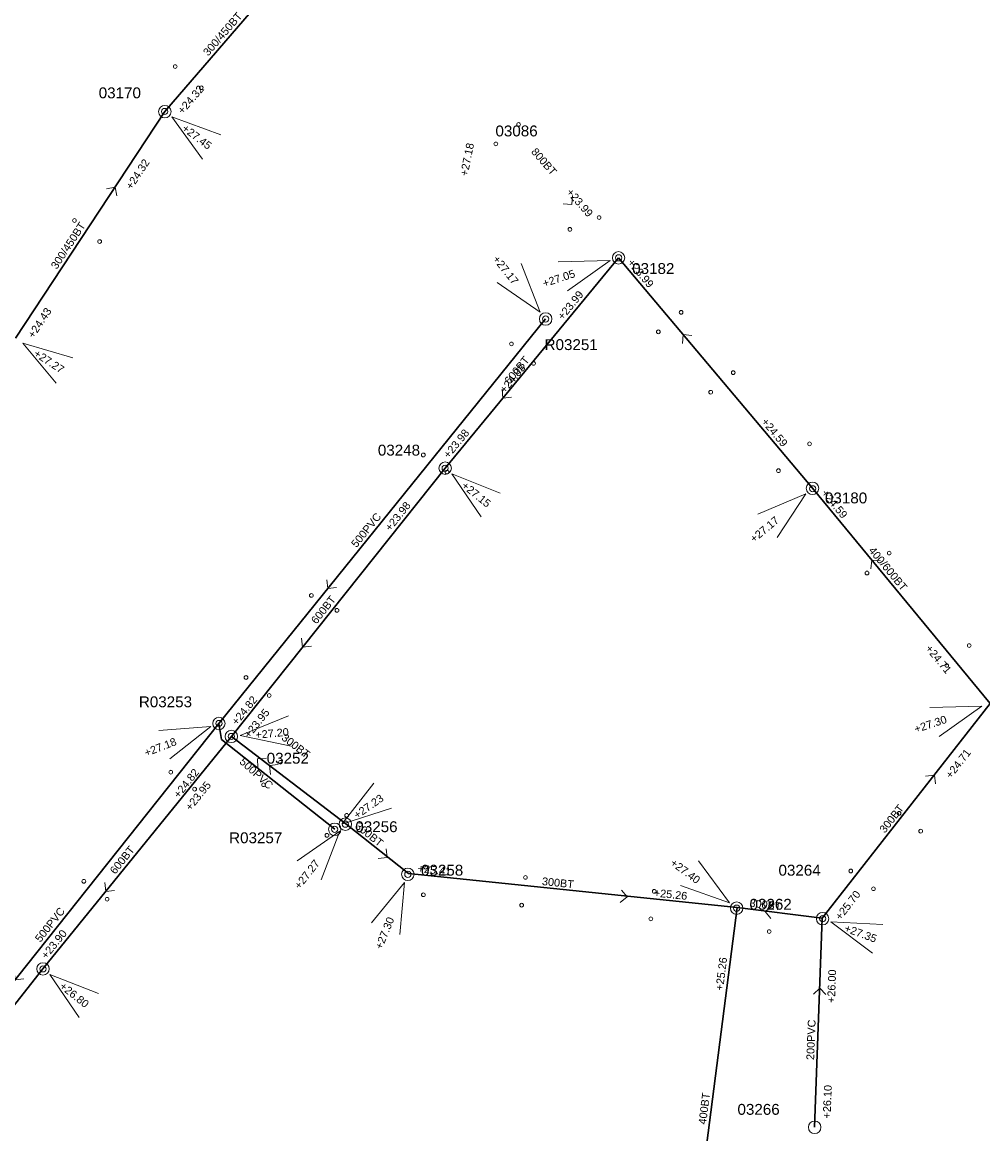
# Model space of a CAD drawing. Header units: metres. Extents: x 196788 to 198093, y 354523 to 355933.
# Tile 26 of 35: x 197435 to 197590, y 355536 to 355715. Entities that reach past the tile are written whole.
import ezdxf

# ---------------------------------------------------------------- set-up
doc = ezdxf.new("R2010")
doc.units = ezdxf.units.M
for name, color, linetype, lineweight in [('AFSTROOM', 2, 'Continuous', 0), ('BOB', 7, 'Continuous', 0), ('CODE', 1, 'Continuous', 0), ('DIAM', 7, 'Continuous', 0), ('GMGIS_STRENGEN', 3, 'Continuous', 30), ('inspectie-riool put', 2, 'Continuous', 0), ('kolk', 2, 'Continuous', 0), ('MVD', 5, 'Continuous', 0), ('PUT', 1, 'Continuous', 0)]:
    doc.layers.add(name, color=color, linetype=linetype, lineweight=lineweight)
doc.styles.get("Standard").update_dxf_attribs({"font": 'arial.ttf'})

# ---------------------------------------------------------------- blocks, each defined once
blk = doc.blocks.new('S360')
at = {"layer": 'inspectie-riool put', "color": 7, "linetype": 'Continuous', "lineweight": 0}
blk.add_circle((0, 0), 0.5, dxfattribs=at)
blk = doc.blocks.new('AFSTROOM')
at = {"layer": 'AFSTROOM', "linetype": 'Continuous'}
for q in [(1, 1), (1, -1)]:
    blk.add_line((0, 0), q, dxfattribs=at)
blk = doc.blocks.new('S340')
at = {"layer": 'kolk', "color": 7, "linetype": 'Continuous', "lineweight": 0}
blk.add_circle((0, 0), 0.3, dxfattribs=at)

msp = doc.modelspace()

# ---------------------------------------------------------------- linework, layer by layer
at = {"layer": 'GMGIS_STRENGEN'}
for p, q in [((197519.7, 355667.06), (197467.11, 355601.98)), ((197467.11, 355601.98), (197417.88, 355540.11))]:
    msp.add_line(p, q, dxfattribs=at)
at = {"layer": 'GMGIS_STRENGEN', "linetype": 'Continuous', "flags": 128}
for points in [[(197458.41, 355700.42), (197484.86, 355731.1)], [(197434.37, 355663.98), (197458.41, 355700.42)], [(197531.44, 355676.9), (197503.52, 355643.05)], [(197562.65, 355639.82), (197531.44, 355676.9)], [(197503.52, 355643.05), (197469.11, 355599.89)], [(197591.27, 355605.19), (197562.65, 355639.82)], [(197564.19, 355570.64), (197591.27, 355605.19)], [(197469.11, 355599.89), (197438.79, 355562.49)], [(197487.55, 355585.81), (197469.11, 355599.89)], [(197487.55, 355585.81), (197497.62, 355577.86)], [(197497.62, 355577.86), (197550.53, 355572.36)], [(197550.53, 355572.36), (197542.81, 355512.35)], [(197564.19, 355570.64), (197550.53, 355572.36)], [(197563, 355537), (197564.19, 355570.64)], [(197438.79, 355562.49), (197409, 355524.68)]]:
    msp.add_lwpolyline(points, dxfattribs=at)
at = {"layer": 'GMGIS_STRENGEN', "flags": 128}
msp.add_lwpolyline([(197467.11, 355601.98), (197467.5, 355599.42), (197485.75, 355584.95)], dxfattribs=at)
at = {"layer": 'MVD', "linetype": 'Continuous'}
for p, q in [((197467.42, 355696.68), (197459.53, 355699.57)), ((197459.53, 355699.57), (197464.46, 355692.76)), ((197518.82, 355668.17), (197515.74, 355675.98)), ((197530.1, 355676.45), (197521.7, 355676.27)), ((197523.24, 355671.6), (197530.1, 355676.45)), ((197511.89, 355672.92), (197518.82, 355668.17)), ((197443.6, 355660.8), (197435.55, 355663.19)), ((197435.55, 355663.19), (197440.89, 355656.71)), ((197512.4, 355639.01), (197504.61, 355642.16)), ((197504.61, 355642.16), (197509.31, 355635.2)), ((197561.57, 355638.91), (197553.83, 355635.65)), ((197556.97, 355631.88), (197561.57, 355638.91)), ((197589.92, 355604.74), (197581.52, 355604.55)), ((197583.07, 355599.89), (197589.92, 355604.74)), ((197478.29, 355603.23), (197470.52, 355600.02)), ((197465.8, 355601.47), (197457.42, 355600.84)), ((197459.2, 355596.27), (197465.8, 355601.47)), ((197470.52, 355600.02), (197478.75, 355598.34)), ((197492.07, 355592.39), (197486.91, 355585.77)), ((197486.91, 355585.77), (197494.9, 355588.37)), ((197486.59, 355584.66), (197479.7, 355579.87)), ((197483.56, 355576.83), (197486.59, 355584.66)), ((197549.31, 355573.1), (197544.3, 355579.85)), ((197496.98, 355576.4), (197491.66, 355569.9)), ((197496.21, 355568.04), (197496.98, 355576.4)), ((197541.39, 355575.89), (197549.31, 355573.1)), ((197574, 355569.64), (197565.61, 355570.08)), ((197565.61, 355570.08), (197572.31, 355565.02)), ((197447.7, 355558.51), (197439.89, 355561.61)), ((197439.89, 355561.61), (197444.64, 355554.68))]:
    msp.add_line(p, q, dxfattribs=at)
at = {"layer": 'PUT', "linetype": 'Continuous'}
for centre in [(197458.41, 355700.42), (197531.44, 355676.9), (197519.7, 355667.06), (197503.52, 355643.05), (197562.66, 355639.82), (197467.11, 355601.98), (197469.11, 355599.89), (197487.46, 355585.78), (197485.75, 355584.95), (197497.52, 355577.71), (197550.45, 355572.26), (197564.28, 355570.57), (197438.79, 355562.49), (197563, 355537)]:
    msp.add_circle(centre, 1, dxfattribs=at)

# ---------------------------------------------------------------- block references
at = {"layer": 'AFSTROOM'}
for p, rotation in [((197450.39, 355688.27), 236.5999999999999), ((197523.94, 355685.5), 131.1), ((197541.85, 355664.54), 310.1), ((197512.82, 355654.34), 50.5), ((197572.19, 355628.27), 309.6), ((197484.64, 355623.68), 51.1), ((197480.58, 355614.28), 51.4), ((197473.33, 355596.31), 317.6000000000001), ((197475.23, 355595.19), 322.4), ((197582.27, 355593.65), 232.1), ((197494.17, 355580.4), 141.3), ((197448.9, 355574.96), 51), ((197532.8, 355574.08), 174.1), ((197555.06, 355571.7), 353), ((197434.29, 355560.74), 51.50000000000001), ((197563.85, 355559.38), 267.8)]:
    msp.add_blockref('AFSTROOM', p, dxfattribs=dict(at, rotation=rotation))
at = {"layer": 'inspectie-riool put', "color": 7, "linetype": 'Continuous', "lineweight": 0}
for p in [(197458.38, 355700.45), (197531.44, 355676.9), (197519.7, 355667.06), (197503.52, 355643.05), (197562.67, 355639.74), (197467.11, 355601.98), (197469.11, 355599.89), (197487.46, 355585.78), (197485.75, 355584.95), (197497.52, 355577.71), (197550.45, 355572.26), (197564.28, 355570.57), (197438.79, 355562.49)]:
    msp.add_blockref('S360', p, dxfattribs=at)
at = {"layer": 'kolk', "color": 7, "linetype": 'Continuous', "lineweight": 0}
for p in [(197460.08, 355707.67), (197464.27, 355704.27), (197515.35, 355698.36), (197511.68, 355695.23), (197443.85, 355682.91), (197528.31, 355683.38), (197523.6, 355681.48), (197447.91, 355679.52), (197541.51, 355668.13), (197537.84, 355664.99), (197514.19, 355663.05), (197517.75, 355659.92), (197549.9, 355658.42), (197546.27, 355655.27), (197562.18, 355646.97), (197500.01, 355645.18), (197503.83, 355642.43), (197557.17, 355642.65), (197575.01, 355629.39), (197571.43, 355626.18), (197481.99, 355622.58), (197486.11, 355620.18), (197587.88, 355614.51), (197584.27, 355611.32), (197471.47, 355609.37), (197475.21, 355606.48), (197477.02, 355595.74), (197459.36, 355594.13), (197459.36, 355594.14), (197463.2, 355591.41), (197474.29, 355592.12), (197487.67, 355587.19), (197576.59, 355587.52), (197580.07, 355584.65), (197484.5, 355583.98), (197500.39, 355578.85), (197516.45, 355577.2), (197568.81, 355578.24), (197445.36, 355576.58), (197572.46, 355575.38), (197449.11, 355573.7), (197500.02, 355574.41), (197537.19, 355574.96), (197515.84, 355572.74), (197556.13, 355572.98), (197536.63, 355570.54), (197555.69, 355568.5)]:
    msp.add_blockref('S340', p, dxfattribs=at)

# ---------------------------------------------------------------- texts
at = {"layer": 'BOB'}
for s, rotation, p in [('+24.32', 49.2, (197461.28, 355699.92)), ('+24.32', 56.6, (197453.06, 355687.77)), ('+23.99', 311.1, (197522.95, 355687.4)), ('+23.99', 310.1, (197532.79, 355676.07)), ('+23.99', 50.5, (197522.46, 355666.8)), ('+24.43', 56.6, (197437.28, 355663.85)), ('+24.83', 51.1, (197513.16, 355654.99)), ('+24.59', 310.1, (197554.34, 355650.47)), ('+23.98', 50.5, (197504.08, 355644.53)), ('+24.59', 309.6, (197564, 355638.98)), ('+23.98', 51.4, (197494.71, 355632.81)), ('+24.71', 309.6, (197580.74, 355614)), ('+24.82', 51.1, (197470, 355601.58)), ('+23.95', 51.4, (197472, 355599.5)), ('+24.71', 52.1, (197584.94, 355593)), ('+24.82', 51.5, (197460.66, 355589.86)), ('+23.95', 51, (197462.55, 355587.83)), ('+25.41', 354.1, (197499.06, 355578.05)), ('+25.26', 354.1, (197537.07, 355574.14)), ('+25.70', 52.1, (197567.17, 355570.22)), ('+23.90', 51, (197439.35, 355563.97)), ('+25.26', 82.8, (197548.25, 355558.93)), ('+26.00', 87.8, (197566.26, 355556.98)), ('+26.10', 87.8, (197565.56, 355538.4))]:
    msp.add_text(s, height=1.25, rotation=rotation, dxfattribs=at).set_placement(p)
at = {"layer": 'CODE'}
for s, p in [('03170', (197447.76, 355702.57)), ('03086', (197511.62, 355696.44)), ('03182', (197533.63, 355674.3)), ('R03251', (197519.53, 355662.06)), ('03248', (197492.69, 355645.08)), ('03180', (197564.66, 355637.39)), ('R03253', (197454.22, 355604.59)), ('03252', (197474.8, 355595.51)), ('03256', (197489.07, 355584.49)), ('R03257', (197468.75, 355582.71)), ('03258', (197499.64, 355577.49)), ('03264', (197557.18, 355577.49)), ('03262', (197552.52, 355572.01)), ('03266', (197550.58, 355539.01))]:
    msp.add_text(s, height=1.75, dxfattribs=at).set_placement(p)
at = {"layer": 'DIAM'}
for s, rotation, p in [('300/450BT', 49.2, (197465.38, 355709.27)), ('800BT', 311.1, (197517.28, 355693.91)), ('300/450BT', 56.6, (197441.01, 355674.96)), ('600BT', 50.5, (197513.91, 355656.44)), ('500PVC', 51.1, (197489.25, 355630.17)), ('400/600BT', 309.6, (197571.61, 355629.76)), ('600BT', 51.4, (197482.81, 355617.87)), ('300BT', 322.4, (197477.07, 355599.45)), ('500PVC', 317.6, (197470.32, 355595.67)), ('300BT', 52.1, (197574.3, 355584.24)), ('300BT', 321.3, (197488.9, 355585.26)), ('600BT', 51, (197450.41, 355577.62)), ('300BT', 354.1, (197519.06, 355575.99)), ('300BT', 353, (197552.46, 355572.52)), ('500PVC', 51.5, (197438.37, 355566.67)), ('200PVC', 87.8, (197562.91, 355547.81)), ('400BT', 82.8, (197545.52, 355537.39))]:
    msp.add_text(s, height=1.25, rotation=rotation, dxfattribs=at).set_placement(p)
at = {"layer": 'MVD'}
for s, rotation, p in [('+27.45', 322.9, (197461.04, 355697.49)), ('+27.18', 78.6, (197507.13, 355689.96)), ('+27.17', 308.6, (197511.1, 355676.66)), ('+27.05', 18.3, (197519.46, 355672.15)), ('+27.27', 326.5, (197437.18, 355661.21)), ('+27.15', 321, (197506.05, 355640.04)), ('+27.17', 39.8, (197553.25, 355631)), ('+27.30', 18.3, (197579.28, 355600.43)), ('+27.20', 5.4, (197473.04, 355599.51)), ('+27.18', 21.3, (197455.4, 355596.62)), ('+27.23', 35.1, (197489.35, 355586.56)), ('+27.27', 51.8, (197480.1, 355575.2)), ('+27.40', 323.6, (197539.65, 355579.3)), ('+27.30', 67.7, (197493.33, 355565.52)), ('+27.35', 339.9, (197567.66, 355568.54)), ('+26.80', 321.4, (197441.34, 355559.49))]:
    msp.add_text(s, height=1.25, rotation=rotation, dxfattribs=at).set_placement(p)

doc.saveas('drawing.dxf')
